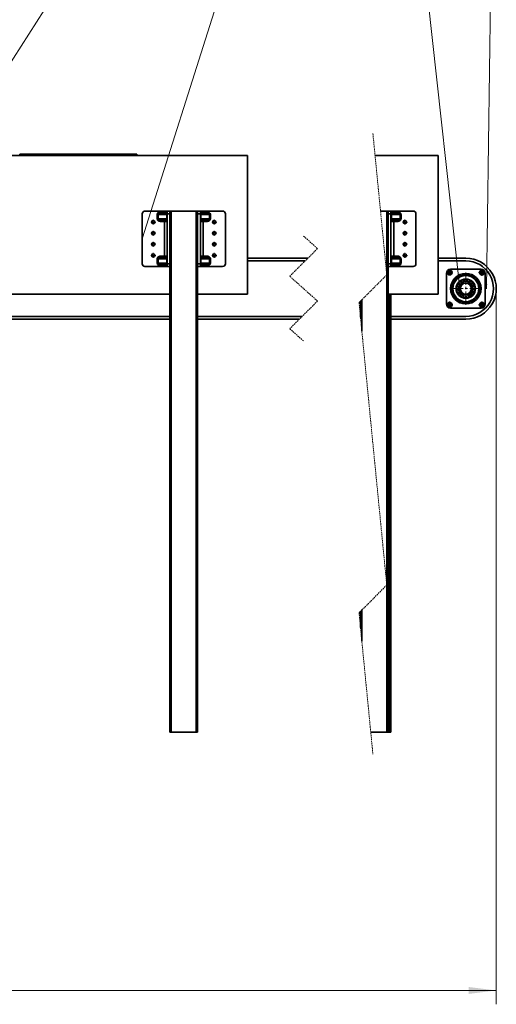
# Model space of a CAD drawing. Header units: millimetres. Extents: x -14862 to 14862, y -10512 to 10512.
# Tile 168 of 199: x 2664 to 4384, y 4504 to 8056. Entities that reach past the tile are written whole.
import ezdxf

# ---------------------------------------------------------------- set-up
doc = ezdxf.new("R2010")
doc.units = ezdxf.units.MM
doc.header["$LTSCALE"] = 4
doc.linetypes.add('HIDDEN', pattern=[1.905, 1.27, -0.635])
doc.linetypes.add('点画线', pattern=[18, 12, -2, 2, -2])
doc.layers.get('0').update_dxf_attribs({"lineweight": 18})
for name, color, linetype, lineweight in [('中心线层', 1, '点画线', 18), ('几何体', 7, 'Continuous', 35), ('尺寸线层', 3, 'Continuous', 18), ('折断线', 4, 'HIDDEN', 18), ('注释', 3, 'Continuous', 18)]:
    doc.layers.add(name, color=color, linetype=linetype, lineweight=lineweight)
doc.styles.add('标准', font='txt', dxfattribs={"width": 0.667})
doc.dimstyles.new('GB_尺寸', dxfattribs={"dimtxt": 3.5, "dimasz": 4, "dimexe": 2, "dimexo": 0, "dimtad": 1, "dimdsep": 46, "dimtxsty": '标准', "dimblk": '_CAXARROW', "dimcen": 0, "dimdle": 8, "dimazin": 2, "dimtfac": 0.707107, "dimtdec": 3, "dimtmove": 2, "dimatfit": 3, "dimfxl": 0, "dimfrac": 2, "dimtolj": 1, "dimarcsym": 0})

# ---------------------------------------------------------------- blocks, each defined once
blk = doc.blocks.new('*X126')
at = {"layer": '注释', "linetype": 'Continuous'}
blk.add_hatch(color=0, dxfattribs=at).paths.add_polyline_path([(-1482.7, -2516.8), (-1476.2, -2501.7), (-1472.7, -2503.8)], flags=0)
at = {"layer": '注释', "color": 0, "linetype": 'Continuous'}
blk.add_line((-1482.7, -2516.8), (0, 0), dxfattribs=at)
blk = doc.blocks.new('*X127')
at = {"layer": '注释', "linetype": 'Continuous'}
blk.add_hatch(color=0, dxfattribs=at).paths.add_polyline_path([(-1510.6, -2371.8), (-1503.5, -2356.9), (-1500.1, -2359.1)], flags=0)
at = {"layer": '注释', "color": 0, "linetype": 'Continuous'}
blk.add_line((-1510.6, -2371.8), (0, 0), dxfattribs=at)
blk = doc.blocks.new('*X128')
at = {"layer": '注释', "linetype": 'Continuous'}
blk.add_hatch(color=0, dxfattribs=at).paths.add_polyline_path([(-486.1, -1531.8), (-483.1, -1515.6), (-479.2, -1516.9)], flags=0)
at = {"layer": '注释', "color": 0, "linetype": 'Continuous'}
blk.add_line((-486.1, -1531.8), (0, 0), dxfattribs=at)
blk = doc.blocks.new('*X129')
at = {"layer": '注释', "linetype": 'Continuous'}
blk.add_hatch(color=0, dxfattribs=at).paths.add_polyline_path([(186.4, -1700.1), (182.6, -1684.1), (186.7, -1683.7)], flags=0)
at = {"layer": '注释', "color": 0, "linetype": 'Continuous'}
blk.add_line((186.4, -1700.1), (0, 0), dxfattribs=at)
blk = doc.blocks.new('*X130')
at = {"layer": '注释', "linetype": 'Continuous'}
blk.add_hatch(color=0, dxfattribs=at).paths.add_polyline_path([(-22.5, -1711.9), (-24.3, -1695.5), (-20.3, -1695.6)], flags=0)
at = {"layer": '注释', "color": 0, "linetype": 'Continuous'}
blk.add_line((-22.5, -1711.9), (0, 0), dxfattribs=at)
blk = doc.blocks.new('*X145')
at = {"layer": '尺寸线层'}
for points in [[(-11533.9, 4553.6), (-11433.9, 4566.1), (-11433.9, 4541.1)], [(4383.7, 4553.6), (4283.7, 4566.1), (4283.7, 4541.1)]]:
    blk.add_hatch(color=0, dxfattribs=at).paths.add_polyline_path(points, flags=0)
at = {"layer": '尺寸线层', "color": 0}
for p, q in [((4383.7, 7085.9), (4383.7, 4503.6)), ((-11533.9, 5485.9), (-11533.9, 4503.6)), ((-11533.9, 4553.6), (4383.7, 4553.6))]:
    blk.add_line(p, q, dxfattribs=at)
at = {"layer": '尺寸线层', "color": 0, "insert": (-3575.1, 4612.7), "char_height": 87.5, "width": 423.34, "attachment_point": 5, "line_spacing_factor": 1.15057, "style": '标准'}
blk.add_mtext('\\T1.1;15950', dxfattribs=at)
blk = doc.blocks.new('_CAXARROW')
blk.add_hatch(color=0).paths.add_polyline_path([(0, 0), (-1, 0.125), (-1, -0.125)], flags=0)

msp = doc.modelspace()

# ---------------------------------------------------------------- linework, layer by layer
at = {"layer": '中心线层'}
for p, q in [((3137.141, 7325.9), (3155.141, 7325.9)), ((3146.141, 7316.9), (3146.141, 7334.9)), ((3357.141, 7325.9), (3375.141, 7325.9)), ((3366.141, 7316.9), (3366.141, 7334.9)), ((4044.667, 7325.9), (4062.667, 7325.9)), ((4053.667, 7316.9), (4053.667, 7334.9)), ((3137.141, 7285.9), (3155.141, 7285.9)), ((3146.141, 7276.9), (3146.141, 7294.9)), ((3357.141, 7285.9), (3375.141, 7285.9)), ((3366.141, 7276.9), (3366.141, 7294.9)), ((4044.667, 7285.9), (4062.667, 7285.9)), ((4053.667, 7276.9), (4053.667, 7294.9)), ((3146.141, 7236.9), (3146.141, 7254.9)), ((3366.141, 7236.9), (3366.141, 7254.9)), ((4053.667, 7236.9), (4053.667, 7254.9)), ((3137.141, 7245.9), (3155.141, 7245.9)), ((3146.141, 7196.9), (3146.141, 7214.9)), ((3357.141, 7245.9), (3375.141, 7245.9)), ((3366.141, 7196.9), (3366.141, 7214.9)), ((4044.667, 7245.9), (4062.667, 7245.9)), ((4053.667, 7196.9), (4053.667, 7214.9)), ((3137.141, 7205.9), (3155.141, 7205.9)), ((3357.141, 7205.9), (3375.141, 7205.9)), ((4044.667, 7205.9), (4062.667, 7205.9)), ((4204.831, 7144.236), (4225.831, 7144.236)), ((4215.331, 7133.736), (4215.331, 7154.736)), ((4273.668, 7027.9), (4273.668, 7143.9)), ((4320.003, 7144.236), (4344.003, 7144.236)), ((4332.003, 7132.236), (4332.003, 7156.236)), ((4215.668, 7085.9), (4331.668, 7085.9)), ((4383.668, 7085.9), (4383.668, 6826.406)), ((4215.331, 7015.563), (4215.331, 7039.564)), ((4332.004, 7015.563), (4332.004, 7039.563)), ((4203.33, 7027.563), (4227.331, 7027.563)), ((4320.003, 7027.563), (4344.004, 7027.563))]:
    msp.add_line(p, q, dxfattribs=at)
at = {"layer": '几何体'}
for p, q in [((2664.231, 7565.9), (2664.231, 7570.9)), ((2664.231, 7570.9), (3080.478, 7570.9)), ((3080.478, 7565.9), (3080.478, 7570.9)), ((3080.478, 7570.9), (3086.141, 7570.9)), ((3086.141, 7565.9), (3086.141, 7570.9)), ((1486.141, 7565.9), (3486.141, 7565.9)), ((3486.141, 7565.9), (3486.141, 7065.9)), ((3946.262, 7565.9), (4173.668, 7565.9)), ((4173.668, 7565.9), (4173.668, 7065.9)), ((3106.141, 7175.9), (3106.141, 7355.9)), ((3186.141, 7365.9), (3116.141, 7365.9)), ((3174.07, 7358.4), (3174.07, 7363.4)), ((3174.07, 7363.4), (3186.141, 7363.4)), ((3174.07, 7358.4), (3191.141, 7358.4)), ((3186.141, 7365.9), (3186.141, 7363.4)), ((3196.141, 7365.9), (3186.141, 7365.9)), ((3186.141, 7358.4), (3186.141, 7363.4)), ((3186.141, 7363.4), (3196.141, 7363.4)), ((3196.141, 7365.9), (3206.141, 7365.9)), ((3196.141, 7355.9), (3196.141, 7365.9)), ((3206.141, 7355.9), (3196.141, 7355.9)), ((3196.141, 7355.9), (3196.141, 7175.9)), ((3206.141, 7365.9), (3206.141, 7364.56)), ((3206.141, 7365.9), (3211.141, 7365.9)), ((3206.141, 7364.56), (3206.141, 7355.9)), ((3206.141, 7355.9), (3206.141, 7175.9)), ((3211.141, 7365.9), (3211.141, 5485.9)), ((3211.141, 7365.9), (3301.141, 7365.9)), ((3301.141, 7365.9), (3301.141, 5485.9)), ((3301.141, 7365.9), (3306.141, 7365.9)), ((3306.141, 7365.9), (3306.141, 7364.56)), ((3306.141, 7365.9), (3316.141, 7365.9)), ((3306.141, 7355.9), (3306.141, 7364.56)), ((3316.141, 7355.9), (3306.141, 7355.9)), ((3306.141, 7175.9), (3306.141, 7355.9)), ((3316.141, 7365.9), (3316.141, 7355.9)), ((3326.141, 7365.9), (3316.141, 7365.9)), ((3316.141, 7363.4), (3326.141, 7363.4)), ((3316.141, 7175.9), (3316.141, 7355.9)), ((3321.141, 7358.4), (3338.212, 7358.4)), ((3326.141, 7363.4), (3326.141, 7365.9)), ((3396.141, 7365.9), (3326.141, 7365.9)), ((3326.141, 7363.4), (3326.141, 7358.4)), ((3326.141, 7363.4), (3338.212, 7363.4)), ((3338.212, 7363.4), (3338.212, 7358.4)), ((3406.141, 7355.9), (3406.141, 7175.9)), ((3965.881, 7365.9), (3988.667, 7365.9)), ((3988.667, 7365.9), (3988.667, 5485.9)), ((3988.667, 7365.9), (3993.668, 7365.9)), ((3993.668, 7365.9), (3993.668, 7364.56)), ((3993.668, 7365.9), (4003.668, 7365.9)), ((3993.668, 7355.9), (3993.668, 7364.56)), ((4003.668, 7355.9), (3993.668, 7355.9)), ((3993.668, 7175.9), (3993.668, 7355.9)), ((4003.668, 7365.9), (4003.668, 7355.9)), ((4013.668, 7365.9), (4003.668, 7365.9)), ((4003.668, 7363.4), (4013.668, 7363.4)), ((4003.668, 7175.9), (4003.668, 7355.9)), ((4008.667, 7358.4), (4025.738, 7358.4)), ((4013.668, 7363.4), (4013.668, 7365.9)), ((4083.668, 7365.9), (4013.668, 7365.9)), ((4013.668, 7363.4), (4013.668, 7358.4)), ((4013.668, 7363.4), (4025.738, 7363.4)), ((4025.738, 7363.4), (4025.738, 7358.4)), ((4093.668, 7355.9), (4093.668, 7175.9)), ((3163.463, 7353.4), (3159.928, 7353.4)), ((3159.928, 7338.4), (3159.928, 7353.4)), ((3163.463, 7338.4), (3159.928, 7338.4)), ((3194.676, 7353.4), (3163.463, 7353.4)), ((3163.463, 7353.4), (3163.463, 7338.4)), ((3163.463, 7338.4), (3194.676, 7338.4)), ((3191.141, 7333.4), (3174.07, 7333.4)), ((3174.07, 7328.4), (3174.07, 7333.4)), ((3186.141, 7328.4), (3174.07, 7328.4)), ((3186.141, 7328.4), (3186.141, 7333.4)), ((3196.141, 7328.4), (3186.141, 7328.4)), ((3186.141, 7328.4), (3186.141, 7203.4)), ((3196.141, 7353.4), (3194.676, 7353.4)), ((3194.676, 7338.4), (3194.676, 7353.4)), ((3196.141, 7338.4), (3194.676, 7338.4)), ((3317.605, 7353.4), (3316.141, 7353.4)), ((3317.605, 7338.4), (3316.141, 7338.4)), ((3326.141, 7328.4), (3316.141, 7328.4)), ((3317.605, 7353.4), (3317.605, 7338.4)), ((3348.818, 7353.4), (3317.605, 7353.4)), ((3317.605, 7338.4), (3348.818, 7338.4)), ((3338.212, 7333.4), (3321.141, 7333.4)), ((3326.141, 7333.4), (3326.141, 7328.4)), ((3326.141, 7203.4), (3326.141, 7328.4)), ((3338.212, 7328.4), (3326.141, 7328.4)), ((3338.212, 7333.4), (3338.212, 7328.4)), ((3348.818, 7338.4), (3348.818, 7353.4)), ((3352.354, 7353.4), (3348.818, 7353.4)), ((3352.354, 7338.4), (3348.818, 7338.4)), ((3352.354, 7353.4), (3352.354, 7338.4)), ((4005.131, 7353.4), (4003.668, 7353.4)), ((4005.131, 7338.4), (4003.668, 7338.4)), ((4013.668, 7328.4), (4003.668, 7328.4)), ((4005.131, 7353.4), (4005.131, 7338.4)), ((4036.345, 7353.4), (4005.131, 7353.4)), ((4005.131, 7338.4), (4036.345, 7338.4)), ((4025.738, 7333.4), (4008.667, 7333.4)), ((4013.668, 7333.4), (4013.668, 7328.4)), ((4013.668, 7203.4), (4013.668, 7328.4)), ((4025.738, 7328.4), (4013.668, 7328.4)), ((4025.738, 7333.4), (4025.738, 7328.4)), ((4036.345, 7338.4), (4036.345, 7353.4)), ((4039.881, 7353.4), (4036.345, 7353.4)), ((4039.881, 7338.4), (4036.345, 7338.4)), ((4039.881, 7353.4), (4039.881, 7338.4)), ((3159.928, 7193.4), (3163.463, 7193.4)), ((3159.928, 7178.4), (3159.928, 7193.4)), ((3159.928, 7178.4), (3163.463, 7178.4)), ((3163.463, 7193.4), (3163.463, 7178.4)), ((3194.676, 7193.4), (3163.463, 7193.4)), ((3163.463, 7178.4), (3194.676, 7178.4)), ((3174.07, 7198.4), (3174.07, 7203.4)), ((3174.07, 7203.4), (3186.141, 7203.4)), ((3174.07, 7198.4), (3191.141, 7198.4)), ((3186.141, 7203.4), (3196.141, 7203.4)), ((3186.141, 7198.4), (3186.141, 7203.4)), ((3194.676, 7178.4), (3194.676, 7193.4)), ((3194.676, 7193.4), (3196.141, 7193.4)), ((3194.676, 7178.4), (3196.141, 7178.4)), ((3316.141, 7203.4), (3326.141, 7203.4)), ((3316.141, 7193.4), (3317.605, 7193.4)), ((3316.141, 7178.4), (3317.605, 7178.4)), ((3317.605, 7193.4), (3317.605, 7178.4)), ((3348.818, 7193.4), (3317.605, 7193.4)), ((3317.605, 7178.4), (3348.818, 7178.4)), ((3321.141, 7198.4), (3338.212, 7198.4)), ((3326.141, 7203.4), (3326.141, 7198.4)), ((3326.141, 7203.4), (3338.212, 7203.4)), ((3338.212, 7203.4), (3338.212, 7198.4)), ((3348.818, 7178.4), (3348.818, 7193.4)), ((3348.818, 7193.4), (3352.354, 7193.4)), ((3348.818, 7178.4), (3352.354, 7178.4)), ((3352.354, 7193.4), (3352.354, 7178.4)), ((3703.788, 7195.9), (3486.141, 7195.9)), ((3486.141, 7185.9), (3693.788, 7185.9)), ((4003.668, 7203.4), (4013.668, 7203.4)), ((4003.668, 7193.4), (4005.131, 7193.4)), ((4003.668, 7178.4), (4005.131, 7178.4)), ((4005.131, 7193.4), (4005.131, 7178.4)), ((4036.345, 7193.4), (4005.131, 7193.4)), ((4005.131, 7178.4), (4036.345, 7178.4)), ((4008.667, 7198.4), (4025.738, 7198.4)), ((4013.668, 7203.4), (4013.668, 7198.4)), ((4013.668, 7203.4), (4025.738, 7203.4)), ((4025.738, 7203.4), (4025.738, 7198.4)), ((4036.345, 7178.4), (4036.345, 7193.4)), ((4036.345, 7193.4), (4039.881, 7193.4)), ((4036.345, 7178.4), (4039.881, 7178.4)), ((4039.881, 7193.4), (4039.881, 7178.4)), ((4273.666, 7195.9), (4173.668, 7195.9)), ((4173.668, 7185.9), (4273.666, 7185.9)), ((3116.141, 7165.9), (3186.141, 7165.9)), ((3191.141, 7173.4), (3174.07, 7173.4)), ((3174.07, 7168.4), (3174.07, 7173.4)), ((3186.141, 7168.4), (3174.07, 7168.4)), ((3186.141, 7168.4), (3186.141, 7173.4)), ((3186.141, 7168.4), (3186.141, 7165.9)), ((3196.141, 7168.4), (3186.141, 7168.4)), ((3186.141, 7165.9), (3196.141, 7165.9)), ((3196.141, 7175.9), (3206.141, 7175.9)), ((3196.141, 7165.9), (3196.141, 7175.9)), ((3206.141, 7165.9), (3196.141, 7165.9)), ((3206.141, 7175.9), (3206.141, 7167.239)), ((3206.141, 7167.239), (3206.141, 5485.9)), ((3306.141, 7175.9), (3316.141, 7175.9)), ((3306.141, 7167.239), (3306.141, 7175.9)), ((3306.141, 7167.239), (3306.141, 5485.9)), ((3316.141, 7165.9), (3306.141, 7165.9)), ((3316.141, 7175.9), (3316.141, 7165.9)), ((3326.141, 7168.4), (3316.141, 7168.4)), ((3316.141, 7165.9), (3326.141, 7165.9)), ((3338.212, 7173.4), (3321.141, 7173.4)), ((3326.141, 7173.4), (3326.141, 7168.4)), ((3326.141, 7165.9), (3326.141, 7168.4)), ((3338.212, 7168.4), (3326.141, 7168.4)), ((3326.141, 7165.9), (3396.141, 7165.9)), ((3338.212, 7173.4), (3338.212, 7168.4)), ((3993.668, 7175.9), (4003.668, 7175.9)), ((3993.668, 7167.239), (3993.668, 7175.9)), ((3993.668, 7167.239), (3993.668, 5485.9)), ((4003.668, 7165.9), (3993.668, 7165.9)), ((4003.668, 7175.9), (4003.668, 7165.9)), ((4013.668, 7168.4), (4003.668, 7168.4)), ((4003.668, 7165.9), (4013.668, 7165.9)), ((4025.738, 7173.4), (4008.667, 7173.4)), ((4013.668, 7173.4), (4013.668, 7168.4)), ((4013.668, 7165.9), (4013.668, 7168.4)), ((4025.738, 7168.4), (4013.668, 7168.4)), ((4013.668, 7165.9), (4083.668, 7165.9)), ((4025.738, 7173.4), (4025.738, 7168.4)), ((4209.576, 7143.789), (4212.065, 7148.997)), ((4212.841, 7139.027), (4209.576, 7143.789)), ((4212.065, 7148.997), (4217.821, 7149.445)), ((4217.821, 7149.445), (4221.087, 7144.683)), ((4221.087, 7144.683), (4218.596, 7139.475)), ((4218.668, 7155.9), (4328.667, 7155.9)), ((4326.796, 7146.727), (4331.556, 7149.992)), ((4327.242, 7140.97), (4326.796, 7146.727)), ((4331.556, 7149.992), (4336.765, 7147.501)), ((4337.212, 7141.745), (4332.451, 7138.48)), ((4336.765, 7147.501), (4337.212, 7141.745)), ((4203.667, 7030.9), (4203.667, 7140.9)), ((4218.596, 7139.475), (4212.841, 7139.027)), ((4268.29, 7118.796), (4268.225, 7118.705)), ((4332.451, 7138.48), (4327.242, 7140.97)), ((4343.668, 7140.9), (4343.668, 7030.9)), ((4241.083, 7079.259), (4241.02, 7079.166)), ((1786.141, 7065.9), (3206.141, 7065.9)), ((3306.141, 7065.9), (3486.141, 7065.9)), ((3893.667, 7040.779), (3893.667, 6982.661)), ((3898.666, 7045.778), (3898.666, 6931.7)), ((3993.668, 7065.9), (4173.668, 7065.9)), ((3998.667, 7065.9), (3998.667, 5485.9)), ((4003.668, 7065.9), (4003.668, 5485.9)), ((4210.123, 7030.054), (4214.884, 7033.319)), ((4210.569, 7024.298), (4210.123, 7030.054)), ((4215.778, 7021.807), (4210.569, 7024.298)), ((4214.884, 7033.319), (4220.093, 7030.829)), ((4220.539, 7025.073), (4215.778, 7021.807)), ((4328.667, 7015.9), (4218.668, 7015.9)), ((4220.093, 7030.829), (4220.539, 7025.073)), ((4326.248, 7027.116), (4328.737, 7032.325)), ((4329.514, 7022.355), (4326.248, 7027.116)), ((4328.737, 7032.325), (4334.494, 7032.772)), ((4335.27, 7022.802), (4329.514, 7022.355)), ((4334.494, 7032.772), (4337.759, 7028.011)), ((4337.759, 7028.011), (4335.27, 7022.802)), ((3206.141, 6985.9), (1786.141, 6985.9)), ((1786.141, 6975.9), (3206.141, 6975.9)), ((3683.163, 6985.9), (3306.141, 6985.9)), ((3306.141, 6975.9), (3673.163, 6975.9)), ((3893.667, 6985.9), (3893.349, 6985.9)), ((4273.666, 6985.9), (4003.668, 6985.9)), ((4003.668, 6975.9), (4273.666, 6975.9)), ((3893.667, 5921.404), (3893.667, 5863.286)), ((3898.666, 5926.403), (3898.666, 5812.325)), ((3206.141, 5485.9), (3211.141, 5485.9)), ((3211.141, 5485.9), (3301.141, 5485.9)), ((3301.141, 5485.9), (3306.141, 5485.9)), ((3930.689, 5485.9), (3988.667, 5485.9)), ((3988.667, 5485.9), (3993.668, 5485.9)), ((3993.668, 5485.9), (3998.667, 5485.9)), ((3998.667, 5485.9), (4003.668, 5485.9))]:
    msp.add_line(p, q, dxfattribs=at)
for points in [[(3174.07, 7363.4), (3171.614, 7363.248), (3169.233, 7362.796), (3166.999, 7362.06), (3164.979, 7361.06), (3163.236, 7359.827), (3161.822, 7358.4), (3160.78, 7356.82), (3160.142, 7355.136), (3159.928, 7353.4)], [(3163.463, 7353.4), (3163.624, 7354.268), (3164.103, 7355.11), (3164.884, 7355.9), (3165.945, 7356.614), (3167.252, 7357.23), (3168.766, 7357.73), (3170.442, 7358.098), (3172.228, 7358.324), (3174.07, 7358.4)], [(3191.141, 7358.4), (3191.755, 7358.324), (3192.35, 7358.098), (3192.908, 7357.73), (3193.413, 7357.23), (3193.849, 7356.614), (3194.203, 7355.9), (3194.463, 7355.11), (3194.623, 7354.268), (3194.676, 7353.4)], [(3317.605, 7353.4), (3317.673, 7354.375), (3317.874, 7355.313), (3318.201, 7356.177), (3318.641, 7356.935), (3319.177, 7357.557), (3319.788, 7358.019), (3320.451, 7358.303), (3321.141, 7358.4)], [(3352.354, 7353.4), (3352.139, 7355.136), (3351.501, 7356.82), (3350.459, 7358.4), (3349.045, 7359.827), (3347.302, 7361.06), (3345.283, 7362.06), (3343.049, 7362.796), (3340.668, 7363.248), (3338.212, 7363.4)], [(3338.212, 7358.4), (3340.281, 7358.303), (3342.271, 7358.019), (3344.104, 7357.557), (3345.712, 7356.935), (3347.031, 7356.177), (3348.011, 7355.313), (3348.615, 7354.375), (3348.818, 7353.4)], [(4005.131, 7353.4), (4005.199, 7354.375), (4005.402, 7355.313), (4005.728, 7356.177), (4006.167, 7356.935), (4006.702, 7357.557), (4007.315, 7358.019), (4007.977, 7358.303), (4008.667, 7358.4)], [(4039.881, 7353.4), (4039.665, 7355.136), (4039.028, 7356.82), (4037.985, 7358.4), (4036.572, 7359.827), (4034.828, 7361.06), (4032.81, 7362.06), (4030.575, 7362.796), (4028.194, 7363.248), (4025.738, 7363.4)], [(4025.738, 7358.4), (4027.807, 7358.303), (4029.797, 7358.019), (4031.632, 7357.557), (4033.238, 7356.935), (4034.557, 7356.177), (4035.538, 7355.313), (4036.14, 7354.375), (4036.345, 7353.4)], [(3159.928, 7338.4), (3160.142, 7336.663), (3160.78, 7334.979), (3161.822, 7333.4), (3163.236, 7331.972), (3164.979, 7330.739), (3166.999, 7329.739), (3169.233, 7329.003), (3171.614, 7328.552), (3174.07, 7328.4)], [(3163.463, 7338.4), (3163.667, 7337.424), (3164.27, 7336.486), (3165.251, 7335.622), (3166.57, 7334.864), (3168.177, 7334.242), (3170.011, 7333.78), (3172, 7333.496), (3174.07, 7333.4)], [(3191.141, 7333.4), (3191.83, 7333.496), (3192.494, 7333.78), (3193.105, 7334.242), (3193.641, 7334.864), (3194.08, 7335.622), (3194.407, 7336.486), (3194.608, 7337.424), (3194.676, 7338.4)], [(3317.605, 7338.4), (3317.673, 7337.424), (3317.874, 7336.486), (3318.201, 7335.622), (3318.641, 7334.864), (3319.177, 7334.242), (3319.788, 7333.78), (3320.451, 7333.496), (3321.141, 7333.4)], [(3338.212, 7333.4), (3340.054, 7333.476), (3341.84, 7333.701), (3343.515, 7334.069), (3345.03, 7334.569), (3346.337, 7335.186), (3347.397, 7335.9), (3348.179, 7336.689), (3348.657, 7337.531), (3348.818, 7338.4)], [(3338.212, 7328.4), (3340.668, 7328.552), (3343.049, 7329.003), (3345.283, 7329.739), (3347.302, 7330.739), (3349.045, 7331.972), (3350.459, 7333.4), (3351.501, 7334.979), (3352.139, 7336.663), (3352.354, 7338.4)], [(4005.131, 7338.4), (4005.199, 7337.424), (4005.402, 7336.486), (4005.728, 7335.622), (4006.167, 7334.864), (4006.702, 7334.242), (4007.315, 7333.78), (4007.977, 7333.496), (4008.667, 7333.4)], [(4025.738, 7333.4), (4027.58, 7333.476), (4029.366, 7333.701), (4031.042, 7334.069), (4032.557, 7334.569), (4033.863, 7335.186), (4034.924, 7335.9), (4035.706, 7336.689), (4036.184, 7337.531), (4036.345, 7338.4)], [(4025.738, 7328.4), (4028.194, 7328.552), (4030.575, 7329.003), (4032.81, 7329.739), (4034.828, 7330.739), (4036.572, 7331.972), (4037.985, 7333.4), (4039.028, 7334.979), (4039.665, 7336.663), (4039.881, 7338.4)], [(3174.07, 7203.4), (3171.614, 7203.248), (3169.233, 7202.796), (3166.999, 7202.06), (3164.979, 7201.06), (3163.236, 7199.827), (3161.822, 7198.4), (3160.78, 7196.82), (3160.142, 7195.136), (3159.928, 7193.4)], [(3159.928, 7178.4), (3160.142, 7176.663), (3160.78, 7174.979), (3161.822, 7173.4), (3163.236, 7171.972), (3164.979, 7170.739), (3166.999, 7169.739), (3169.233, 7169.003), (3171.614, 7168.551), (3174.07, 7168.4)], [(3174.07, 7198.4), (3172.228, 7198.324), (3170.442, 7198.098), (3168.766, 7197.73), (3167.252, 7197.23), (3165.945, 7196.614), (3164.884, 7195.9), (3164.103, 7195.11), (3163.624, 7194.268), (3163.463, 7193.4)], [(3174.07, 7173.4), (3172, 7173.496), (3170.011, 7173.78), (3168.177, 7174.242), (3166.57, 7174.864), (3165.251, 7175.622), (3164.27, 7176.486), (3163.667, 7177.424), (3163.463, 7178.4)], [(3194.676, 7193.4), (3194.608, 7194.375), (3194.407, 7195.313), (3194.08, 7196.177), (3193.641, 7196.935), (3193.105, 7197.557), (3192.494, 7198.019), (3191.83, 7198.303), (3191.141, 7198.4)], [(3194.676, 7178.4), (3194.608, 7177.424), (3194.407, 7176.486), (3194.08, 7175.622), (3193.641, 7174.864), (3193.105, 7174.242), (3192.494, 7173.78), (3191.83, 7173.496), (3191.141, 7173.4)], [(3321.141, 7198.4), (3320.451, 7198.303), (3319.788, 7198.019), (3319.177, 7197.557), (3318.641, 7196.935), (3318.201, 7196.177), (3317.874, 7195.313), (3317.673, 7194.375), (3317.605, 7193.4)], [(3321.141, 7173.4), (3320.527, 7173.476), (3319.931, 7173.701), (3319.373, 7174.069), (3318.868, 7174.569), (3318.432, 7175.186), (3318.079, 7175.9), (3317.818, 7176.689), (3317.659, 7177.531), (3317.605, 7178.4)], [(3352.354, 7193.4), (3352.139, 7195.136), (3351.501, 7196.82), (3350.459, 7198.4), (3349.045, 7199.827), (3347.302, 7201.06), (3345.283, 7202.06), (3343.049, 7202.796), (3340.668, 7203.248), (3338.212, 7203.4)], [(3348.818, 7193.4), (3348.615, 7194.375), (3348.011, 7195.313), (3347.031, 7196.177), (3345.712, 7196.935), (3344.104, 7197.557), (3342.271, 7198.019), (3340.281, 7198.303), (3338.212, 7198.4)], [(3348.818, 7178.4), (3348.657, 7177.531), (3348.179, 7176.689), (3347.397, 7175.9), (3346.337, 7175.186), (3345.03, 7174.569), (3343.515, 7174.069), (3341.84, 7173.701), (3340.054, 7173.476), (3338.212, 7173.4)], [(3338.212, 7168.4), (3340.668, 7168.551), (3343.049, 7169.003), (3345.283, 7169.739), (3347.302, 7170.739), (3349.045, 7171.972), (3350.459, 7173.4), (3351.501, 7174.979), (3352.139, 7176.663), (3352.354, 7178.4)], [(4008.667, 7198.4), (4007.977, 7198.303), (4007.315, 7198.019), (4006.702, 7197.557), (4006.167, 7196.935), (4005.728, 7196.177), (4005.402, 7195.313), (4005.199, 7194.375), (4005.131, 7193.4)], [(4008.667, 7173.4), (4008.053, 7173.476), (4007.458, 7173.701), (4006.899, 7174.069), (4006.395, 7174.569), (4005.959, 7175.186), (4005.606, 7175.9), (4005.344, 7176.689), (4005.186, 7177.531), (4005.131, 7178.4)], [(4039.881, 7193.4), (4039.665, 7195.136), (4039.028, 7196.82), (4037.985, 7198.4), (4036.572, 7199.827), (4034.828, 7201.06), (4032.81, 7202.06), (4030.575, 7202.796), (4028.194, 7203.248), (4025.738, 7203.4)], [(4036.345, 7193.4), (4036.14, 7194.375), (4035.538, 7195.313), (4034.557, 7196.177), (4033.238, 7196.935), (4031.632, 7197.557), (4029.797, 7198.019), (4027.807, 7198.303), (4025.738, 7198.4)], [(4036.345, 7178.4), (4036.184, 7177.531), (4035.706, 7176.689), (4034.924, 7175.9), (4033.863, 7175.186), (4032.557, 7174.569), (4031.042, 7174.069), (4029.366, 7173.701), (4027.58, 7173.476), (4025.738, 7173.4)], [(4025.738, 7168.4), (4028.194, 7168.551), (4030.575, 7169.003), (4032.81, 7169.739), (4034.828, 7170.739), (4036.572, 7171.972), (4037.985, 7173.4), (4039.028, 7174.979), (4039.665, 7176.663), (4039.881, 7178.4)]]:
    msp.add_lwpolyline(points, dxfattribs=at)
for centre, radius in [((3146.141, 7325.9), 6), ((3366.141, 7325.9), 6), ((4053.667, 7325.9), 6), ((3146.141, 7285.9), 6), ((3366.141, 7285.9), 6), ((4053.667, 7285.9), 6), ((3146.141, 7245.9), 6), ((3366.141, 7245.9), 6), ((4053.667, 7245.9), 6), ((3146.141, 7205.9), 6), ((3366.141, 7205.9), 6), ((4053.667, 7205.9), 6), ((4215.331, 7144.236), 9), ((4215.331, 7144.236), 7.5), ((4332.003, 7144.236), 9), ((4332.004, 7144.235), 7.501), ((4273.668, 7085.9), 55), ((4273.667, 7085.9), 50), ((4273.668, 7085.9), 47), ((4273.667, 7085.9), 35), ((4273.667, 7085.9), 33.333), ((4273.668, 7085.899), 26.667), ((4273.667, 7085.9), 21.1), ((4273.667, 7085.9), 20), ((4215.331, 7027.563), 9), ((4215.33, 7027.563), 7.5), ((4332.004, 7027.563), 9), ((4332.003, 7027.563), 7.5)]:
    msp.add_circle(centre, radius, dxfattribs=at)
for centre, radius, start, end in [((3116.141, 7355.9), 10, 90.000255, 179.999745), ((3191.141, 7363.4), 5, 270.000255, 359.999745), ((3321.141, 7363.4), 5, 180.000255, 269.999745), ((3396.141, 7355.9), 10, 0.000255, 89.999745), ((4008.665, 7363.397), 4.997, 179.969937, 270.0205), ((4083.667, 7355.898), 10.001, 0.007251, 89.994115), ((3191.141, 7328.4), 5, 0.000255, 89.999745), ((3321.141, 7328.4), 5, 90.000255, 179.999745), ((4008.665, 7328.402), 4.997, 89.9795, 180.030063), ((3191.141, 7203.4), 5, 270.000255, 359.999745), ((3321.141, 7203.4), 5, 180.000255, 269.999745), ((4008.665, 7203.397), 4.997, 179.969937, 270.0205), ((4273.668, 7085.9), 110, 269.999165, 90.000835), ((4273.667, 7085.9), 100, 269.999755, 90.000245), ((3116.141, 7175.9), 10, 180.000401, 269.999599), ((3191.141, 7168.4), 5, 0.000547, 89.999453), ((3321.141, 7168.4), 5, 90.000547, 179.999453), ((3396.141, 7175.9), 10, 270.000401, 359.999599), ((4008.665, 7168.402), 4.997, 89.979791, 180.029772), ((4083.667, 7175.901), 10.001, 270.006031, 359.992603), ((4218.669, 7140.898), 15.002, 90.002437, 179.992612), ((4215.333, 7144.238), 5.002, 154.476176, 214.450098), ((4215.333, 7144.231), 5.005, 94.472732, 154.410928), ((4215.332, 7144.236), 5, 214.444734, 274.443078), ((4215.33, 7144.236), 5, 34.444734, 94.443078), ((4215.331, 7144.234), 4.998, 274.453023, 334.455366), ((4215.335, 7144.236), 4.996, 334.412876, 34.469818), ((4332.008, 7144.234), 5.004, 124.467223, 184.415539), ((4332.006, 7144.238), 5.002, 184.460527, 244.438437), ((4328.666, 7140.898), 15.002, 0.007388, 89.997563), ((4332.003, 7144.238), 4.998, 64.43644, 124.452585), ((4332.002, 7144.234), 5.002, 4.460527, 64.438437), ((4331.999, 7144.238), 5.004, 304.467223, 4.415539), ((4252.497, 7107.156), 4.999, 186.531126, 270.369934), ((4252.5, 7107.158), 4.998, 359.388514, 83.240233), ((4261.606, 7113.368), 5, 165.353655, 249.170095), ((4261.604, 7113.367), 5.003, 338.25885, 62.026661), ((4272.342, 7115.87), 4.998, 145.455787, 228.02889), ((4272.341, 7115.871), 5.002, 317.060703, 40.845016), ((4283.265, 7114.324), 5.005, 145.496816, 206.786881), ((4283.279, 7114.303), 5.029, 123.05179, 145.390072), ((4283.257, 7114.326), 5.003, 295.906981, 19.664915), ((4292.872, 7108.942), 4.992, 145.440092, 185.686766), ((4292.879, 7108.942), 4.998, 101.824316, 145.480637), ((4292.879, 7108.941), 5.001, 274.703185, 358.509895), ((4332.004, 7144.234), 4.998, 244.43644, 304.452585), ((4243.702, 7087.345), 4.998, 228.883473, 312.718584), ((4243.703, 7087.346), 5.001, 41.764463, 125.571808), ((4245.203, 7076.424), 5.001, 62.934132, 145.464676), ((4246.248, 7098.074), 5, 207.717353, 291.532461), ((4245.203, 7076.425), 5.001, 250.065032, 333.884138), ((4246.249, 7098.076), 4.998, 20.565252, 104.415542), ((4250.549, 7066.778), 5.004, 84.127604, 145.445207), ((4299.929, 7100.428), 5.027, 145.468982, 164.379031), ((4299.906, 7100.445), 4.999, 80.649749, 145.479387), ((4298.382, 7068.895), 5, 17.122943, 100.949961), ((4299.907, 7100.441), 4.998, 253.514464, 337.359379), ((4302.856, 7078.969), 4.998, 211.15528, 294.999318), ((4303.388, 7089.983), 5, 59.476893, 143.301951), ((4302.856, 7078.971), 5, 38.299916, 122.125067), ((4303.388, 7089.984), 5.002, 232.352094, 316.157957), ((4250.569, 7066.777), 5.021, 145.566694, 167.9243), ((4250.546, 7066.785), 5.003, 271.266148, 355.03714), ((4259.019, 7059.72), 5.004, 145.479971, 189.084299), ((4259.015, 7059.722), 4.999, 105.295529, 145.477552), ((4259.017, 7059.72), 4.998, 292.398763, 16.262439), ((4269.458, 7056.195), 4.997, 145.430839, 210.286031), ((4269.457, 7056.203), 4.992, 126.484308, 145.511181), ((4269.464, 7056.195), 4.997, 313.57639, 37.448701), ((4280.481, 7056.683), 5.005, 147.690325, 231.409128), ((4280.473, 7056.682), 5.002, 334.78841, 58.566591), ((4290.57, 7061.114), 5, 168.811145, 252.632446), ((4290.572, 7061.117), 4.997, 355.921746, 79.789846), ((4298.382, 7068.896), 5.001, 190.007013, 273.799011), ((4218.669, 7030.902), 15.002, 180.007393, 269.997551), ((4215.324, 7027.567), 4.993, 124.393636, 184.489089), ((4215.333, 7027.565), 5.002, 184.460527, 244.438437), ((4215.331, 7027.566), 4.998, 64.436475, 124.452465), ((4215.331, 7027.561), 4.998, 244.436511, 304.452345), ((4215.329, 7027.562), 5.002, 4.460566, 64.43835), ((4215.327, 7027.565), 5.004, 304.46722, 4.415505), ((4331.999, 7027.563), 4.996, 154.412864, 214.469837), ((4332.004, 7027.565), 4.998, 94.45291, 154.455409), ((4332.004, 7027.563), 5, 214.444734, 274.443078), ((4328.666, 7030.902), 15.002, 270.002449, 359.992607), ((4332.003, 7027.563), 5, 34.444632, 94.443103), ((4332.004, 7027.562), 4.998, 274.452797, 334.455451), ((4332.008, 7027.564), 4.996, 334.412864, 34.469837)]:
    msp.add_arc(centre, radius, start, end, dxfattribs=at)
at = {"layer": '折断线'}
for p, q in [((3938.475, 7645.275), (3988.475, 7135.587)), ((3688.475, 7275.275), (3738.475, 7230.587)), ((3738.475, 7230.587), (3638.475, 7130.587)), ((3638.475, 7130.587), (3738.475, 7041.212)), ((3988.475, 7135.587), (3888.475, 7035.587)), ((3738.475, 7041.212), (3638.475, 6941.212)), ((3888.475, 7035.587), (3988.475, 6016.212)), ((3638.475, 6941.212), (3688.475, 6896.525)), ((3988.475, 6016.212), (3888.475, 5916.212)), ((3888.475, 5916.212), (3938.475, 5406.525))]:
    msp.add_line(p, q, dxfattribs=at)

# ---------------------------------------------------------------- block references
at = {"layer": '注释'}
for name, p in [('*X126', (2813.361, 8797.707)), ('*X127', (3201.711, 8797.707)), ('*X128', (3592.267, 8797.707)), ('*X129', (4064.464, 8797.707)), ('*X130', (4371.172, 8797.707))]:
    msp.add_blockref(name, p, dxfattribs=at)

# ---------------------------------------------------------------- dimensions: what is measured, and where the dimension line sits
at = {"layer": '尺寸线层'}
dim = msp.add_linear_dim(base=(4383.668, 4553.619), p1=(-11533.859, 5485.9), p2=(4383.668, 7085.9), text='15950', dimstyle='GB_尺寸', override={"dimscale": 25, "dimsah": 1, "dimtfac": 1, "dimtfill": 1}, dxfattribs=at)
dim.commit()
dim.dimension.update_dxf_attribs({"geometry": '*X145', "text_midpoint": (-3575.096, 4612.749), "dimtype": 160})

doc.saveas('drawing.dxf')
